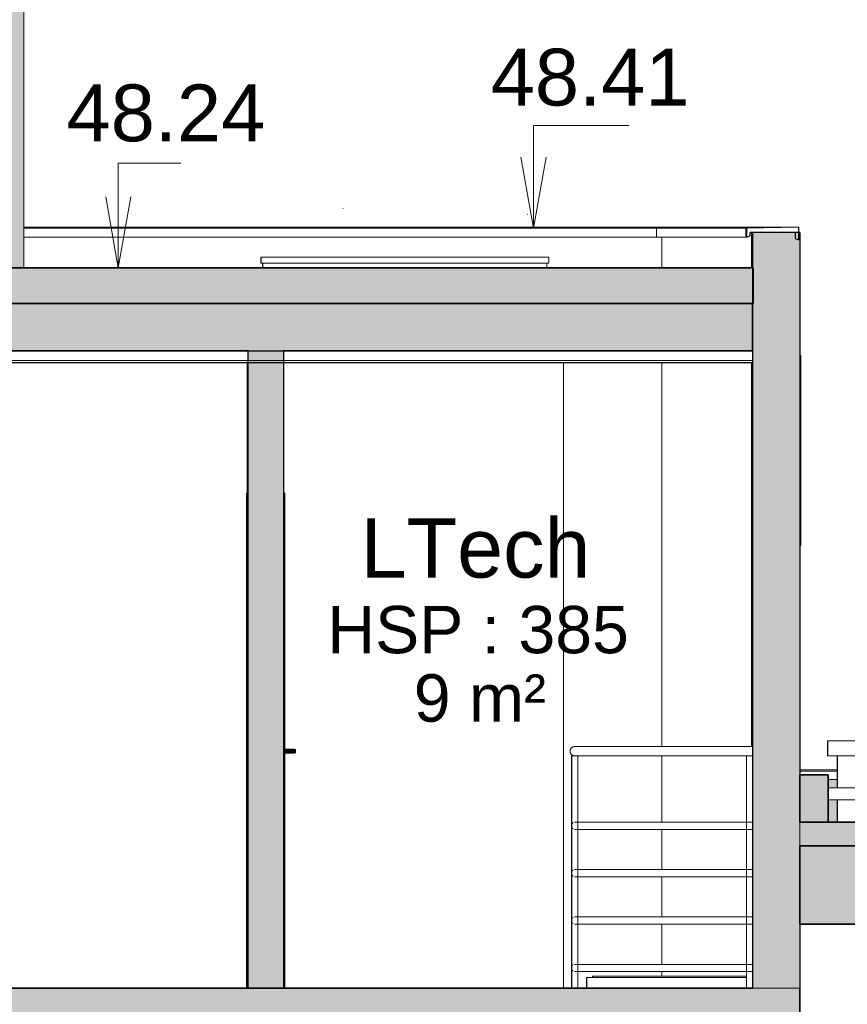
# Model space of a CAD drawing. Header units: millimetres. Extents: x -48837 to 98707, y -908 to 19261.
# Tile 116 of 143: x -12457 to -8962, y 10085 to 14242. Entities that reach past the tile are written whole.
import ezdxf

# ---------------------------------------------------------------- set-up
doc = ezdxf.new("R2010")
doc.units = ezdxf.units.MM
for name, color, linetype, lineweight in [('A-AREA-IDEN', 2, 'Continuous', 9), ('A-CLNG', 13, 'Continuous', 9), ('A-DOOR', 31, 'Continuous', 9), ('A-FLOR', 192, 'Continuous', 9), ('A-FLOR-HRAL', 11, 'Continuous', 9), ('A-FLOR-PATT', 8, 'Continuous', 35), ('A-GENM', 13, 'Continuous', 9), ('A-WALL', 113, 'Continuous', 9), ('A-WALL-PATT', 111, 'Continuous', 9), ('G-ANNO-DIMS', 111, 'Continuous', 9), ('I-WALL', 2, 'Continuous', 9), ('M-EQPM', 50, 'Continuous', 9)]:
    doc.layers.add(name, color=color, linetype=linetype, lineweight=lineweight)
doc.styles.add('Arial', font='arial.ttf', dxfattribs={"height": 240})
doc.styles.add('Arial_1', font='arial.ttf', dxfattribs={"height": 200})
doc.styles.add('Arial_B', font='txt', dxfattribs={"height": 250})

# ---------------------------------------------------------------- blocks, each defined once
blk = doc.blocks.new('accortère - accortère-980409-Coupe 1')
at = {"layer": 'A-GENM'}
for p, q in [((-12439.7, 13365), (-9755.6, 13365)), ((-12439.7, 13361.2), (-9766.9, 13361.2)), ((-9766.9, 13361.2), (-9390.5, 13361.2)), ((-9766.9, 13361.2), (-9766.9, 13323.3)), ((-9755.6, 13365), (-9170.5, 13365)), ((-9390.5, 13361.2), (-9386.7, 13361.2)), ((-9390.5, 13361.2), (-9390.5, 13323.3)), ((-9170.5, 13365), (-9166.7, 13365)), ((-12439.7, 13323.3), (-9766.9, 13323.3)), ((-9766.9, 13323.3), (-9390.5, 13323.3)), ((-9390.5, 13323.3), (-9386.7, 13323.3))]:
    blk.add_line(p, q, dxfattribs=at)
at = {"layer": 'A-GENM', "lineweight": 25}
for p, q in [((-9166.7, 13365), (-9386.7, 13361.2)), ((-9386.7, 13361.2), (-9386.7, 13323.3)), ((-9166.7, 13312.4), (-9166.7, 13365)), ((-9386.7, 13323.3), (-9371.7, 13328.8)), ((-9371.7, 13328.8), (-9371.7, 13343.2)), ((-9181.7, 13343.2), (-9371.7, 13343.2)), ((-9181.7, 13343.2), (-9181.7, 13317.9)), ((-9181.7, 13317.9), (-9166.7, 13312.4))]:
    blk.add_line(p, q, dxfattribs=at)
at = {"layer": 'A-GENM'}
blk.add_open_spline([(-9755.6, 13365), (-9756.7, 13364.6), (-9759.1, 13363.7), (-9762.8, 13362.5), (-9765.5, 13361.6), (-9766.9, 13361.2)], degree=3, dxfattribs=at)
blk = doc.blocks.new('Grille d_aération - Mur - Type A-1209663-Coupe 1')
at = {"layer": 'M-EQPM'}
for p, q in [((-9157.9, 12822.6), (-9161.7, 12826.4)), ((-9157.9, 12022), (-9157.9, 12822.6)), ((-9157.9, 12022), (-9161.8, 12018.2))]:
    blk.add_line(p, q, dxfattribs=at)
blk = doc.blocks.new('FP_14-Coupe 1')
at = {"layer": 'A-GENM'}
blk.add_line((-8605.9, 11297.7), (-8610.3, 11298.8), dxfattribs=at)
blk = doc.blocks.new('FP_15-Coupe 1')
at = {"layer": 'A-GENM'}
for p, q in [((-8909.6, 11757.3), (-8894.7, 11756.1)), ((-8894.7, 11756.1), (-8879.8, 11754.1)), ((-8879.8, 11754.1), (-8864.9, 11751.3)), ((-8864.9, 11751.3), (-8850, 11747.9)), ((-8850, 11747.9), (-8835.2, 11743.7)), ((-8835.2, 11743.7), (-8820.4, 11738.9)), ((-8820.4, 11738.9), (-8805.7, 11733.4)), ((-8805.7, 11733.4), (-8791.1, 11727.3)), ((-8791.1, 11727.3), (-8776.6, 11720.5)), ((-8341.1, 11741.2), (-8326.5, 11736.9)), ((-8326.5, 11736.9), (-8312.1, 11732)), ((-8312.1, 11732), (-8297.9, 11726.6)), ((-8297.9, 11726.6), (-8283.9, 11720.7)), ((-8776.6, 11720.5), (-8762.2, 11713.2)), ((-8762.2, 11713.2), (-8748, 11705.3)), ((-8748, 11705.3), (-8734, 11696.9)), ((-8734, 11696.9), (-8720.1, 11688)), ((-8720.1, 11688), (-8706.5, 11678.6)), ((-8283.9, 11720.7), (-8270.1, 11714.2)), ((-8270.1, 11714.2), (-8256.5, 11707.2)), ((-8256.5, 11707.2), (-8243.1, 11699.7)), ((-8243.1, 11699.7), (-8229.9, 11691.8)), ((-8229.9, 11691.8), (-8217, 11683.5)), ((-8217, 11683.5), (-8204.3, 11674.7)), ((-8706.5, 11678.6), (-8693, 11668.7)), ((-8693, 11668.7), (-8679.7, 11658.4)), ((-8679.7, 11658.4), (-8666.7, 11647.7)), ((-8666.7, 11647.7), (-8653.9, 11636.6)), ((-8204.3, 11674.7), (-8191.8, 11665.6)), ((-8191.8, 11665.6), (-8179.5, 11656.2)), ((-8179.5, 11656.2), (-8167.5, 11646.3)), ((-8167.5, 11646.3), (-8155.8, 11636.2)), ((-8653.9, 11636.6), (-8641.3, 11625.1)), ((-8641.3, 11625.1), (-8628.9, 11613.3)), ((-8628.9, 11613.3), (-8616.9, 11601.3)), ((-8616.9, 11601.3), (-8605, 11588.9)), ((-8155.8, 11636.2), (-8144.2, 11625.8)), ((-8144.2, 11625.8), (-8132.9, 11615.2)), ((-8132.9, 11615.2), (-8121.8, 11604.3)), ((-8121.8, 11604.3), (-8111, 11593.1)), ((-8605, 11588.9), (-8593.4, 11576.3)), ((-8593.4, 11576.3), (-8582.1, 11563.5)), ((-8582.1, 11563.5), (-8571.1, 11550.5)), ((-8111, 11593.1), (-8100.4, 11581.8)), ((-8100.4, 11581.8), (-8090, 11570.3)), ((-8090, 11570.3), (-8079.8, 11558.7)), ((-8079.8, 11558.7), (-8069.8, 11546.9)), ((-8571.1, 11550.5), (-8560.3, 11537.3)), ((-8560.3, 11537.3), (-8549.7, 11524)), ((-8549.7, 11524), (-8539.4, 11510.5)), ((-8069.8, 11546.9), (-8060, 11535)), ((-8060, 11535), (-8050.4, 11523)), ((-8050.4, 11523), (-8041, 11510.9)), ((-8539.4, 11510.5), (-8529.4, 11497)), ((-8529.4, 11497), (-8519.6, 11483.4)), ((-8519.6, 11483.4), (-8510.1, 11469.7)), ((-8041, 11510.9), (-8031.7, 11498.8)), ((-8031.7, 11498.8), (-8022.7, 11486.6)), ((-8022.7, 11486.6), (-8013.8, 11474.4)), ((-8013.8, 11474.4), (-8005, 11462.2)), ((-8510.1, 11469.7), (-8500.9, 11456)), ((-8500.9, 11456), (-8491.8, 11442.3)), ((-8491.8, 11442.3), (-8483.1, 11428.6)), ((-8005, 11462.2), (-7996.4, 11450)), ((-7996.4, 11450), (-7987.9, 11437.8)), ((-7987.9, 11437.8), (-7979.5, 11425.6)), ((-7771.6, 11464.5), (-7759.8, 11454.7)), ((-7759.8, 11454.7), (-7748.2, 11444.7)), ((-7748.2, 11444.7), (-7736.9, 11434.4)), ((-7736.9, 11434.4), (-7725.9, 11423.9)), ((-8483.1, 11428.6), (-8474.5, 11414.9)), ((-8474.5, 11414.9), (-8466.2, 11401.3)), ((-8466.2, 11401.3), (-8458.1, 11387.8)), ((-7979.5, 11425.6), (-7971.3, 11413.4)), ((-7971.3, 11413.4), (-7963.2, 11401.3)), ((-7963.2, 11401.3), (-7955.1, 11389.3)), ((-7725.9, 11423.9), (-7715, 11413.1)), ((-7715, 11413.1), (-7704.3, 11402.1)), ((-7704.3, 11402.1), (-7693.9, 11391)), ((-7693.9, 11391), (-7683.7, 11379.6)), ((-8458.1, 11387.8), (-8450.2, 11374.4)), ((-8450.2, 11374.4), (-8442.5, 11361)), ((-8442.5, 11361), (-8435, 11347.8)), ((-7955.1, 11389.3), (-7947.1, 11377.3)), ((-7947.1, 11377.3), (-7939.2, 11365.5)), ((-7939.2, 11365.5), (-7931.4, 11353.6)), ((-7931.4, 11353.6), (-7923.6, 11341.9)), ((-7683.7, 11379.6), (-7673.6, 11368.1)), ((-7673.6, 11368.1), (-7663.7, 11356.5)), ((-7663.7, 11356.5), (-7654, 11344.7)), ((-7923.6, 11341.9), (-7915.9, 11330.3)), ((-7915.9, 11330.3), (-7908.2, 11318.8)), ((-7908.2, 11318.8), (-7900.5, 11307.3)), ((-7900.5, 11307.3), (-7892.9, 11296)), ((-7654, 11344.7), (-7644.5, 11332.8)), ((-7644.5, 11332.8), (-7635.1, 11320.9)), ((-7635.1, 11320.9), (-7625.8, 11308.8)), ((-7625.8, 11308.8), (-7616.7, 11296.7)), ((-7616.7, 11296.7), (-7607.6, 11284.5)), ((-7607.6, 11284.5), (-7598.7, 11272.2))]:
    blk.add_line(p, q, dxfattribs=at)
at = {"layer": 'A-GENM', "flags": 128}
blk.add_lwpolyline([(-8909.5, 11757.3), (-8814.1, 11769), (-8718, 11774.4), (-8621.6, 11773.4), (-8525.5, 11766), (-8429.9, 11752.2), (-8335.3, 11732.2), (-8242.2, 11705.9), (-8150.9, 11673.6), (-8061.9, 11635.2), (-7975.4, 11591), (-7892, 11541.2), (-7812, 11486), (-7735.6, 11425.6), (-7663.3, 11360.2), (-7595.4, 11290.2), (-7587.3, 11281.3)], dxfattribs=at)
blk = doc.blocks.new('Skydome 4 - Skydome 110x120-1197151-Coupe 1')
at = {"layer": 'A-GENM'}
for p, q in [((-8907.9, 11743.5), (-8907.5, 11739.7)), ((-9045, 11133.3), (-9045, 11196.8)), ((-9045, 11196.8), (-9043.6, 11196.8)), ((-7568.2, 11196.8), (-9043.6, 11196.8)), ((-9043.6, 11196.8), (-9043.6, 11133.3)), ((-7568.2, 11196.8), (-7568.2, 11133.3)), ((-8836.7, 11177.2), (-8837.2, 11181.2)), ((-9045, 11133.3), (-9043.6, 11133.3)), ((-9043.6, 11133.3), (-7568.2, 11133.3)), ((-9005, 10998.5), (-9005, 11133.3)), ((-9003.6, 11133.3), (-9003.6, 10998.5)), ((-7608.2, 11133.3), (-7608.2, 10998.5)), ((-9041.8, 10998.5), (-7568.2, 10998.5)), ((-7568.2, 10998.5), (-7568.2, 10948.5)), ((-7568.2, 10948.5), (-9041.8, 10948.5)), ((-9005, 10853.3), (-9005, 10948.5)), ((-9003.6, 10948.5), (-9003.6, 10853.3)), ((-7608.2, 10948.5), (-7608.2, 10853.3))]:
    blk.add_line(p, q, dxfattribs=at)
at = {"layer": 'A-GENM', "flags": 128}
for points in [[(-8839.2, 11197.1), (-8848.1, 11269.1), (-8859, 11356.6), (-8869.3, 11438.3), (-8878.6, 11513.1), (-8886.9, 11579.6), (-8894.1, 11636.7), (-8900, 11683.5), (-8904.6, 11719.4), (-8907.7, 11743.6), (-8909.3, 11755.8), (-8909.4, 11755.8), (-8909, 11752.3)], [(-8840.6, 11197.1), (-8849.4, 11268.1), (-8860.1, 11354.9), (-8870.2, 11436), (-8879.3, 11510.1), (-8887.4, 11576.1), (-8894.4, 11632.7), (-8900.1, 11679.2), (-8904.4, 11714.7), (-8907.3, 11738.7), (-8908.7, 11750.8), (-8908.7, 11750.8)], [(-7587.3, 11281.3), (-7591.3, 11277.8), (-7603.6, 11267.4), (-7624.1, 11250.1), (-7652.6, 11226), (-7687, 11197)]]:
    blk.add_lwpolyline(points, dxfattribs=at)
at = {"layer": 'A-GENM'}
for points, knots in [([(-8221.3, 11355.1), (-8256, 11356.8), (-8324.5, 11356.8), (-8390.6, 11350.4), (-8422.9, 11345.7)], [0.4166667, 0.4166667, 0.4166667, 0.4166667, 0.5, 0.583333, 0.583333, 0.583333, 0.583333]), ([(-8222.6, 11355), (-8187.9, 11353.3), (-8082.5, 11343.2), (-7903.6, 11300), (-7761.9, 11236), (-7693.3, 11197)], [0.5833333, 0.5833333, 0.5833333, 0.5833333, 0.6666667, 0.8333333, 0.997632, 0.997632, 0.997632, 0.997632])]:
    blk.add_open_spline(points, degree=3, knots=knots, dxfattribs=at)
for points in [[(-8116, 11344.8), (-8151.4, 11350), (-8186.5, 11353.4), (-8221.3, 11355.1)], [(-8517.5, 11327.1), (-8578.9, 11311.9), (-8636.7, 11291.1), (-8690.2, 11265.7)], [(-8422.9, 11345.7), (-8455.2, 11341), (-8486.8, 11334.7), (-8517.5, 11327.1)], [(-7901.5, 11292.3), (-7973.2, 11317.1), (-8045.1, 11334.5), (-8116, 11344.8)], [(-8690.2, 11265.7), (-8716.9, 11253.1), (-8742.5, 11239.3), (-8767, 11224.5)], [(-7794.5, 11249.4), (-7829.9, 11265.6), (-7865.7, 11279.8), (-7901.5, 11292.3)], [(-8767, 11224.5), (-8781.3, 11215.8), (-8795.2, 11206.8), (-8808.7, 11197.5)], [(-7692, 11197), (-7725.8, 11216.2), (-7760, 11233.7), (-7794.5, 11249.4)], [(-8819.5, 11189.9), (-8825.3, 11185.7), (-8831, 11181.5), (-8836.7, 11177.2)]]:
    blk.add_open_spline(points, degree=3, dxfattribs=at)
for name in ['FP_15-Coupe 1', 'FP_14-Coupe 1']:
    blk.add_blockref(name, (0, 0), dxfattribs=at)
blk = doc.blocks.new('Tube de toiture2 - Tube de toiture-1191320-Coupe 1')
at = {"layer": 'A-GENM'}
blk.add_hatch(color=256, dxfattribs=at).paths.add_polyline_path([(-12475.2, 13193.3), (-12439.7, 13193.3), (-12439.7, 16654.6), (-12527.7, 16654.6), (-12527.7, 13193.3), (-12476.3, 13193.3)])
blk.add_line((-12439.7, 13193.3), (-12439.7, 16654.6), dxfattribs=at)
blk = doc.blocks.new('Famille 0 - Famille 110x110 TYPE 2-1201094-Coupe 1')
at = {"layer": 'A-GENM'}
for p, q in [((-11090.4, 13442.8), (-11090.4, 13444.8)), ((-11090.4, 13442.8), (-11090.4, 13444.8)), ((-10313.6, 13419), (-10312.7, 13420.5)), ((-11438.6, 13238.5), (-11437.4, 13238.5)), ((-11438.6, 13213.3), (-11438.6, 13238.5)), ((-11437.4, 13238.5), (-10222.4, 13238.5)), ((-11437.4, 13213.3), (-11437.4, 13238.5)), ((-10222.4, 13238.5), (-10222.4, 13213.3)), ((-11437.4, 13213.3), (-11438.6, 13213.3)), ((-10222.4, 13213.3), (-11437.4, 13213.3)), ((-11431.1, 13193.3), (-11431.1, 13213.3)), ((-11429.9, 13193.3), (-11429.9, 13213.3)), ((-10229.9, 13213.3), (-10229.9, 13193.3))]:
    blk.add_line(p, q, dxfattribs=at)
blk = doc.blocks.new('Garde-corps - 25mm-1210932-Coupe 1')
at = {"layer": 'A-FLOR-HRAL'}
for p, q in [((-10125.5, 11133.3), (-10125.5, 10844.6)), ((-10125.5, 10832), (-10125.5, 10644.6)), ((-10125.5, 10632), (-10125.5, 10444.6)), ((-10125.5, 10432), (-10125.5, 10244.6)), ((-10125.5, 10232), (-10125.5, 10153.3))]:
    blk.add_line(p, q, dxfattribs=at)
blk = doc.blocks.new('Garde-corps - 25mm-V16-Coupe 1')
at = {"layer": 'A-FLOR-HRAL'}
for p, q in [((-10124.5, 11133.3), (-10124.5, 10153.3)), ((-10112, 11133.3), (-10124.5, 11133.3)), ((-10099.5, 11133.3), (-10112, 11133.3)), ((-10099.5, 10153.3), (-10099.5, 11133.3))]:
    blk.add_line(p, q, dxfattribs=at)
blk = doc.blocks.new('Garde-corps - 25mm-V17-Coupe 1')
at = {"layer": 'A-FLOR-HRAL'}
for p, q in [((-10125.8, 11133.3), (-10125.8, 10843.8)), ((-10125.8, 10832.8), (-10125.8, 10643.8)), ((-10125.8, 10632.8), (-10125.8, 10443.8)), ((-10125.8, 10432.8), (-10125.8, 10243.8)), ((-10125.8, 10232.8), (-10125.8, 10153.3))]:
    blk.add_line(p, q, dxfattribs=at)
blk = doc.blocks.new('Garde-corps - Garde-corps-1210840-Coupe 1')
at = {"layer": 'A-FLOR-HRAL'}
for p, q in [((-10112, 10853.3), (-10113.3, 10853.3)), ((-9362, 10853.3), (-10112, 10853.3)), ((-10113.3, 10823.3), (-10112, 10823.3)), ((-10112, 10823.3), (-9362, 10823.3)), ((-10112, 10653.3), (-10113.3, 10653.3)), ((-9362, 10653.3), (-10112, 10653.3)), ((-10113.3, 10623.3), (-10112, 10623.3)), ((-10112, 10623.3), (-9362, 10623.3)), ((-10112, 10453.3), (-10113.3, 10453.3)), ((-9362, 10453.3), (-10112, 10453.3)), ((-10113.3, 10423.3), (-10112, 10423.3)), ((-10112, 10423.3), (-9362, 10423.3)), ((-10112, 10253.3), (-10113.3, 10253.3)), ((-9362, 10253.3), (-10112, 10253.3)), ((-10113.3, 10223.3), (-10112, 10223.3)), ((-10112, 10223.3), (-9362, 10223.3))]:
    blk.add_line(p, q, dxfattribs=at)
for centre, start_param, end_param in [((-9362, 10838.3), 4.712389, 6.283185), ((-9362, 10838.3), 3.141593, 4.712389), ((-9362, 10638.3), 4.712389, 6.283185), ((-9362, 10638.3), 3.141593, 4.712389), ((-9362, 10438.3), 4.712389, 6.283185), ((-9362, 10438.3), 3.141593, 4.712389), ((-9362, 10238.3), 4.712389, 6.283185), ((-9362, 10238.3), 3.141593, 4.712389)]:
    blk.add_ellipse(centre, major_axis=(0, 15), ratio=0.000958, start_param=start_param, end_param=end_param, dxfattribs=at)
for points, knots in [([(-10119.5, 10851.3), (-10119.8, 10851.1), (-10120.3, 10850.8), (-10121.4, 10850), (-10122.4, 10849.2), (-10123.3, 10848.2), (-10124.1, 10847.2), (-10125, 10845.8), (-10125.9, 10844.1), (-10126.7, 10841.6), (-10127, 10839.6), (-10127, 10838.3)], [0.6666667, 0.6666667, 0.6666667, 0.6666667, 0.6875, 0.7083333, 0.75, 0.7708333, 0.7916667, 0.8333333, 0.875, 0.9166667, 1, 1, 1, 1]), ([(-10127, 10838.3), (-10127, 10837), (-10126.7, 10835), (-10125.9, 10832.6), (-10125, 10830.8), (-10124.1, 10829.4), (-10123.3, 10828.4), (-10122.4, 10827.5), (-10121.2, 10826.4), (-10120.1, 10825.6), (-10119.5, 10825.3)], [0, 0, 0, 0, 0.0833333, 0.125, 0.1666667, 0.2083333, 0.2291667, 0.25, 0.2916667, 0.3333333, 0.3333333, 0.3333333, 0.3333333]), ([(-10119.5, 10651.3), (-10119.8, 10651.1), (-10120.3, 10650.8), (-10121.4, 10650), (-10122.4, 10649.2), (-10123.3, 10648.2), (-10124.1, 10647.2), (-10125, 10645.8), (-10125.9, 10644.1), (-10126.7, 10641.6), (-10127, 10639.6), (-10127, 10638.3)], [0.6666667, 0.6666667, 0.6666667, 0.6666667, 0.6875, 0.7083333, 0.75, 0.7708333, 0.7916667, 0.8333333, 0.875, 0.9166667, 1, 1, 1, 1]), ([(-10127, 10638.3), (-10127, 10637), (-10126.7, 10635), (-10125.9, 10632.6), (-10125, 10630.8), (-10124.1, 10629.4), (-10123.3, 10628.4), (-10122.4, 10627.5), (-10121.2, 10626.4), (-10120.1, 10625.6), (-10119.5, 10625.3)], [0, 0, 0, 0, 0.0833333, 0.125, 0.1666667, 0.2083333, 0.2291667, 0.25, 0.2916667, 0.3333333, 0.3333333, 0.3333333, 0.3333333]), ([(-10119.5, 10451.3), (-10119.8, 10451.1), (-10120.3, 10450.8), (-10121.4, 10450), (-10122.4, 10449.2), (-10123.3, 10448.2), (-10124.1, 10447.2), (-10125, 10445.8), (-10125.9, 10444.1), (-10126.7, 10441.6), (-10127, 10439.6), (-10127, 10438.3)], [0.6666667, 0.6666667, 0.6666667, 0.6666667, 0.6875, 0.7083333, 0.75, 0.7708333, 0.7916667, 0.8333333, 0.875, 0.9166667, 1, 1, 1, 1]), ([(-10127, 10438.3), (-10127, 10437), (-10126.7, 10435), (-10125.9, 10432.6), (-10125, 10430.8), (-10124.1, 10429.4), (-10123.3, 10428.4), (-10122.4, 10427.5), (-10121.5, 10426.7), (-10120.8, 10426.2), (-10120.6, 10426)], [0, 0, 0, 0, 0.0833333, 0.125, 0.1666667, 0.2083333, 0.2291667, 0.25, 0.2916667, 0.3052377, 0.3052377, 0.3052377, 0.3052377]), ([(-10119.5, 10251.3), (-10119.8, 10251.1), (-10120.3, 10250.8), (-10121.4, 10250), (-10122.4, 10249.2), (-10123.3, 10248.2), (-10124.1, 10247.2), (-10125, 10245.8), (-10125.9, 10244.1), (-10126.7, 10241.6), (-10127, 10239.6), (-10127, 10238.3)], [0.6666667, 0.6666667, 0.6666667, 0.6666667, 0.6875, 0.7083333, 0.75, 0.7708333, 0.7916667, 0.8333333, 0.875, 0.9166667, 1, 1, 1, 1]), ([(-10127, 10238.3), (-10127, 10237), (-10126.7, 10235), (-10125.9, 10232.6), (-10125, 10230.8), (-10124.1, 10229.4), (-10123.3, 10228.4), (-10122.4, 10227.5), (-10121.2, 10226.4), (-10120.1, 10225.6), (-10119.5, 10225.3)], [0, 0, 0, 0, 0.0833333, 0.125, 0.1666667, 0.2083333, 0.2291667, 0.25, 0.2916667, 0.3333333, 0.3333333, 0.3333333, 0.3333333])]:
    blk.add_open_spline(points, degree=3, knots=knots, dxfattribs=at)
for name, p in [('Garde-corps - 25mm-V17-Coupe 1', (0, 0)), ('Garde-corps - 25mm-1210932-Coupe 1', (0, 0)), ('Garde-corps - 25mm-V16-Coupe 1', (0, 0)), ('Garde-corps - 25mm-V16-Coupe 1', (737.5, 0))]:
    blk.add_blockref(name, p)
blk = doc.blocks.new('Type de traverse haute - Traverse haute_Interne_-1210915-Coupe 1')
at = {"layer": 'A-FLOR-HRAL'}
for p, q in [((-10112, 11173.3), (-10113.3, 11173.3)), ((-9362, 11173.3), (-10112, 11173.3)), ((-10113.3, 11133.3), (-10112, 11133.3)), ((-10112, 11133.3), (-9362, 11133.3))]:
    blk.add_line(p, q, dxfattribs=at)
for start_param, end_param in [(4.712389, 6.283185), (3.141593, 4.712389)]:
    blk.add_ellipse((-9362, 11153.3), major_axis=(0, 20), ratio=0.000958, start_param=start_param, end_param=end_param, dxfattribs=at)
for points, knots in [([(-10112, 11173.3), (-10112.4, 11173.3), (-10113.3, 11173.3), (-10114.6, 11173.2), (-10115.9, 11172.9), (-10117.2, 11172.6), (-10118.4, 11172.3), (-10119.7, 11171.8), (-10120.9, 11171.3), (-10122, 11170.6), (-10123.1, 11169.9), (-10124.5, 11168.9), (-10125.9, 11167.8), (-10127, 11166.5), (-10128.2, 11165.2), (-10129.4, 11163.3), (-10130.5, 11161), (-10131.7, 11157.7), (-10132, 11155.1), (-10132, 11153.3)], [0.5, 0.5, 0.5, 0.5, 0.5208333, 0.5416667, 0.5625, 0.5833333, 0.6041667, 0.625, 0.6458333, 0.6666667, 0.6875, 0.7083333, 0.75, 0.7708333, 0.7916667, 0.8333333, 0.875, 0.9166667, 1, 1, 1, 1]), ([(-10132, 11153.3), (-10132, 11151.6), (-10131.7, 11148.9), (-10130.5, 11145.6), (-10129.4, 11143.3), (-10128.2, 11141.5), (-10127, 11140.1), (-10125.9, 11138.8), (-10124.2, 11137.4), (-10122.4, 11136.2), (-10120.9, 11135.4), (-10119.7, 11134.8), (-10118.4, 11134.4), (-10117.2, 11134), (-10115.9, 11133.7), (-10114.6, 11133.5), (-10113.3, 11133.3), (-10112.4, 11133.3), (-10112, 11133.3)], [0, 0, 0, 0, 0.0833333, 0.125, 0.1666667, 0.2083333, 0.2291667, 0.25, 0.2916667, 0.3333333, 0.3541667, 0.375, 0.3958333, 0.4166667, 0.4375, 0.4583333, 0.4791667, 0.5, 0.5, 0.5, 0.5])]:
    blk.add_open_spline(points, degree=3, knots=knots, dxfattribs=at)
blk = doc.blocks.new('Modèles génériques 1 - Modèles génériques 1-1211552-Coupe 1')
at = {"layer": 'A-GENM'}
for p, q in [((-10062.8, 10198.3), (-10061.6, 10198.3)), ((-10062.8, 10153.3), (-10062.8, 10198.3)), ((-10061.6, 10198.3), (-9387, 10198.3)), ((-10061.6, 10153.3), (-10061.6, 10198.3)), ((-10037.8, 10203.3), (-10036.6, 10203.3)), ((-10037.8, 10198.3), (-10037.8, 10203.3)), ((-10036.6, 10203.3), (-9387.2, 10203.3)), ((-10036.6, 10198.3), (-10036.6, 10203.3)), ((-9387.2, 10203.3), (-9387.2, 10198.3))]:
    blk.add_line(p, q, dxfattribs=at)
blk = doc.blocks.new('__Int_ Simple - __PP _0_93m x 2_04m_-1211882-Coupe 1')
at = {"layer": 'A-DOOR'}
for points in [[(-11492.6, 10153.3), (-11492.6, 12243.3), (-11497.6, 12243.3), (-11497.6, 10153.3)], [(-11337.6, 10153.3), (-11337.6, 12243.3), (-11342.3, 12243.3), (-11342.3, 10153.3)], [(-11337.6, 11146.3), (-11315.8, 11146.3), (-11315.8, 11160.3), (-11337.6, 11160.3)], [(-11314.2, 11146.3), (-11304.4, 11146.3), (-11304.4, 11160.3), (-11315.8, 11160.3), (-11315.8, 11146.3)], [(-11296.3, 11145.5), (-11292.4, 11146.3), (-11292.4, 11160.3), (-11300.4, 11161.1), (-11304.4, 11160.3), (-11304.4, 11146.3), (-11300.4, 11145.5)], [(-11300.5, 11145.5), (-11304.4, 11146.3), (-11304.4, 11145.5)]]:
    blk.add_hatch(color=254, dxfattribs=at).paths.add_polyline_path(points)
at = {"layer": 'A-DOOR', "lineweight": 18}
for p, q in [((-11497.6, 12243.3), (-11498.6, 12243.3)), ((-11498.6, 12213.3), (-11498.6, 12243.3)), ((-11497.6, 10153.3), (-11497.6, 12243.3)), ((-11492.6, 12243.3), (-11497.6, 12243.3)), ((-11492.6, 12243.3), (-11492.6, 10153.3)), ((-11337.6, 12243.3), (-11342.3, 12243.3)), ((-11337.6, 12243.3), (-11337.6, 10153.3)), ((-11498.6, 10153.3), (-11498.6, 12213.3)), ((-11498.6, 12213.3), (-11497.6, 12213.3))]:
    blk.add_line(p, q, dxfattribs=at)
at = {"layer": 'A-DOOR'}
for p, q in [((-11313.3, 11161.2), (-11337.6, 11161.2)), ((-11337.6, 11160.3), (-11315.8, 11160.3)), ((-11337.6, 11146.3), (-11315.8, 11146.3)), ((-11337.6, 11145.4), (-11313.3, 11145.4)), ((-11315.8, 11146.3), (-11315.8, 11160.3)), ((-11315.8, 11160.3), (-11304.4, 11160.3)), ((-11315.8, 11146.3), (-11304.4, 11146.3)), ((-11298.4, 11161.2), (-11313.3, 11161.2)), ((-11313.3, 11145.4), (-11298.4, 11145.4)), ((-11304.4, 11146.3), (-11304.4, 11160.3)), ((-11304.4, 11160.3), (-11304.4, 11146.3)), ((-11298.4, 11161.2), (-11298.4, 11161.2)), ((-11298.4, 11145.4), (-11298.4, 11145.4)), ((-11292.4, 11146.3), (-11292.4, 11160.3))]:
    blk.add_line(p, q, dxfattribs=at)
for centre, start_param, end_param in [((-11298.4, 11140.3), 5.992357, 6.574014), ((-11298.4, 11166.4), 2.850764, 3.432421)]:
    blk.add_ellipse(centre, major_axis=(0, 20.9), ratio=1, start_param=start_param, end_param=end_param, dxfattribs=at)
for points in [[(-11315.8, 11160.3), (-11315.3, 11160.7), (-11314.7, 11161), (-11314.2, 11161.1)], [(-11314.2, 11145.5), (-11314.7, 11145.7), (-11315.3, 11145.9), (-11315.8, 11146.3)], [(-11300.5, 11161.1), (-11299.1, 11161.2), (-11297.8, 11161.2), (-11296.4, 11161.1)], [(-11296.4, 11145.5), (-11297.8, 11145.4), (-11299.1, 11145.4), (-11300.5, 11145.5)]]:
    blk.add_open_spline(points, degree=3, dxfattribs=at)
blk = doc.blocks.new('accortère2 - accortère-1436305-Coupe 1')
at = {"layer": 'A-GENM'}
for p, q in [((-9161.8, 11075), (-9005, 11075)), ((-9161.8, 11068.4), (-9005, 11068.4)), ((-9041.8, 11033.3), (-9005, 11033.3))]:
    blk.add_line(p, q, dxfattribs=at)

msp = doc.modelspace()

# ---------------------------------------------------------------- hatches: boundary and pattern name
at = {"layer": 'A-FLOR'}
msp.add_hatch(color=7, dxfattribs=at).paths.add_polyline_path([(-12765.365, 13043.308), (-9359.546, 13043.308), (-9359.546, 13193.308), (-15799.588, 13193.308), (-15799.588, 13043.308), (-13210.697, 13043.308)])
h = msp.add_hatch(color=7, dxfattribs=at)
h.paths.add_polyline_path([(-16105.356, 10853.308), (-15998.531, 10853.308), (-15998.531, 11053.308), (-16118.531, 11053.308), (-16118.531, 10853.308)])
h.paths.add_polyline_path([(-9041.76, 10853.308), (-9041.76, 11053.308), (-9161.76, 11053.308), (-9161.76, 10853.308)])
h = msp.add_hatch(color=7, dxfattribs=at)
h.paths.add_polyline_path([(-16328.022, 10753.308), (-15998.531, 10753.308), (-15998.531, 10853.308), (-25611.588, 10853.308), (-25611.588, 10753.308), (-16773.354, 10753.308)])
h.paths.add_polyline_path([(-4976.821, 10753.308), (-4976.821, 10853.308), (-9161.76, 10853.308), (-9161.76, 10753.308), (-5194.719, 10753.308)])
at = {"layer": 'A-FLOR-PATT'}
for points in [[(-12765.365, 12843.308), (-9361.76, 12843.308), (-9361.76, 13043.308), (-15798.53, 13043.308), (-15798.53, 12843.308), (-13210.697, 12843.308)], [(-9161.76, 9903.308), (-9161.76, 10153.308), (-15998.531, 10153.308), (-15998.531, 9903.308), (-9202.708, 9903.308)]]:
    msp.add_hatch(color=7, dxfattribs=at).paths.add_polyline_path(points)
h = msp.add_hatch(color=7, dxfattribs=at)
h.paths.add_polyline_path([(-16773.354, 10423.308), (-15998.531, 10423.308), (-15998.531, 10753.308), (-25596.588, 10753.308), (-25596.588, 10423.308), (-18554.683, 10423.308)])
h.paths.add_polyline_path([(-4976.821, 10423.308), (-4976.821, 10753.308), (-9161.76, 10753.308), (-9161.76, 10423.308), (-5194.719, 10423.308)])
at = {"layer": 'A-WALL'}
msp.add_hatch(color=7, dxfattribs=at).paths.add_polyline_path([(-9314.041, 10153.308), (-9161.76, 10153.308), (-9161.76, 13343.308), (-9361.76, 13343.308), (-9361.76, 10153.308)])
at = {"layer": 'A-WALL-PATT'}
h = msp.add_hatch(color=256, dxfattribs=at)
h.paths.add_polyline_path([(-23898.668, 7367.308), (-20109.647, 7367.308), (-20109.647, 10123.308), (-25356.482, 10123.308), (-25356.482, 7367.308)])
h.paths.add_polyline_path([(-18727.258, 7367.308), (-17204.104, 7367.308), (-17204.104, 9665.382), (-18736.661, 9665.382), (-18736.661, 9417.308), (-18727.258, 9417.308), (-18727.258, 7385.733)])
h.paths.add_polyline_path([(-21999.206, 8367.308), (-23159.192, 8368.311), (-23159.191, 8372.308), (-23149.206, 8372.308), (-23149.206, 9917.308), (-21999.206, 9917.308), (-21999.206, 8372.308), (-21989.192, 8371.305), (-21989.193, 8367.308)])
h.paths.add_polyline_path([(-21659.193, 8367.308), (-21659.192, 8372.308), (-21649.206, 8372.308), (-21649.206, 9917.308), (-20499.207, 9917.308), (-20499.207, 8372.308), (-20489.193, 8371.305), (-20489.193, 8367.308), (-21649.206, 8367.308)])
h.paths.add_polyline_path([(2736.552, 10853.308), (2837.345, 10853.308), (2837.345, 11053.243), (2751.552, 11053.243), (2751.552, 11038.768), (2736.552, 11033.308), (-4316.085, 11033.308), (-4316.085, 10998.543), (-4276.085, 10998.543), (-4276.085, 10948.543), (-4316.085, 10948.543), (-4316.085, 10853.308), (2722.455, 10853.308)])
h.paths.add_polyline_path([(-20448.291, 10853.308), (-20448.291, 11033.308), (-21193.223, 11033.308), (-21193.223, 10937.532), (-21524.854, 10937.532), (-21524.854, 11033.308), (-21584.143, 11033.308), (-21584.143, 10937.198), (-21058.877, 10937.198), (-21058.877, 10853.308)])
h.paths.add_polyline_path([(-19445.347, 10853.308), (-19091.831, 10853.308), (-19091.831, 11033.308), (-20151.772, 11033.308), (-20151.772, 10853.308), (-19993.839, 10853.308)])
h.paths.add_polyline_path([(-23898.668, 10853.308), (-23303.016, 10853.308), (-23303.016, 11033.308), (-25178.353, 11033.308), (-25178.353, 10853.308), (-24789.332, 10853.308)])
h.paths.add_polyline_path([(-25338.592, 10853.308), (-25338.592, 11033.308), (-25488.99, 11033.308), (-25504.004, 11038.768), (-25504.004, 11053.243), (-25586.588, 11053.124), (-25586.588, 10853.308)])
h.paths.add_polyline_path([(-23006.497, 10853.308), (-21880.662, 10853.308), (-21880.662, 11033.308), (-23006.497, 11033.308), (-23006.497, 10906.183)])
h.paths.add_polyline_path([(-6511.97, 10853.308), (-6511.97, 11023.308), (-6519.477, 11023.308), (-6519.477, 11033.308), (-7608.237, 11033.308), (-7608.237, 10998.543), (-7568.199, 10998.543), (-7568.199, 10948.543), (-7608.237, 10948.543), (-7608.237, 10853.308), (-6636.47, 10853.308)])
h.paths.add_polyline_path([(-5361.712, 10853.308), (-5361.712, 10948.543), (-5401.75, 10948.543), (-5400.673, 10998.543), (-5361.712, 10998.543), (-5361.712, 11033.308), (-5853.553, 11033.308), (-5853.553, 11023.308), (-5861.06, 11023.308), (-5861.06, 10853.308), (-5640.051, 10853.308)])
h.paths.add_polyline_path([(-18554.683, 10853.308), (-17969.744, 10853.308), (-17969.744, 11023.308), (-17977.251, 11023.308), (-17977.251, 11033.308), (-18795.312, 11033.308), (-18795.312, 10853.308)])
h.paths.add_polyline_path([(-16768.595, 10853.308), (-16636.893, 10853.308), (-16636.893, 11033.308), (-16761.088, 11033.308), (-16761.088, 11023.308), (-16768.595, 11023.308), (-16768.595, 10906.183)])
h.paths.add_polyline_path([(-9041.76, 10853.308), (-9004.973, 10853.308), (-9004.973, 10948.543), (-9041.76, 10948.543), (-9041.76, 10878.67)])
h.paths.add_polyline_path([(-9004.973, 10998.543), (-9004.973, 11033.308), (-9041.76, 11033.308), (-9041.76, 10998.543)])
at = {"layer": 'I-WALL'}
msp.add_hatch(color=7, dxfattribs=at).paths.add_polyline_path([(-11342.287, 10153.308), (-11342.287, 12843.308), (-11492.287, 12843.308), (-11492.287, 10153.308), (-11429.369, 10153.308)])

# ---------------------------------------------------------------- linework, layer by layer
at = {"layer": 'A-CLNG', "lineweight": 25}
for p, q in [((-11492.287, 12843.308), (-11342.287, 12843.308)), ((-9361.76, 12793.308), (-15798.53, 12793.308))]:
    msp.add_line(p, q, dxfattribs=at)
at = {"layer": 'A-CLNG'}
msp.add_line((-9361.76, 12803.308), (-15798.53, 12803.308), dxfattribs=at)
at = {"layer": 'A-FLOR', "lineweight": 35}
for p, q in [((-9359.546, 13193.308), (-15799.588, 13193.308)), ((-9359.546, 13043.308), (-9359.546, 13193.308)), ((-15799.588, 13043.308), (-9359.546, 13043.308)), ((-9361.76, 12843.308), (-9361.76, 13043.308)), ((-15798.53, 12843.308), (-11492.287, 12843.308)), ((-11342.287, 12843.308), (-9361.76, 12843.308)), ((-9161.76, 11053.308), (-9041.76, 11053.308)), ((-9161.76, 10853.308), (-9161.76, 11053.308)), ((-9041.76, 10853.308), (-9041.76, 11053.308)), ((-9161.76, 10853.308), (-4976.821, 10853.308)), ((-9161.76, 10753.308), (-4976.821, 10753.308)), ((-9161.76, 10423.308), (-9161.76, 10753.308)), ((-9161.76, 10423.308), (-7776.579, 10423.308)), ((-9361.76, 10153.308), (-15798.53, 10153.308)), ((-9161.76, 9903.308), (-9161.76, 10153.308))]:
    msp.add_line(p, q, dxfattribs=at)
at = {"layer": 'A-WALL'}
for p, q in [((-9745.526, 13193.308), (-9745.526, 13323.308)), ((-9365.562, 13343.243), (-9365.562, 13193.308)), ((-9745.526, 11173.308), (-9745.526, 12793.308)), ((-9365.562, 12793.308), (-9365.562, 11173.308)), ((-9363.555, 12047.308), (-9363.555, 12793.308)), ((-9362.933, 12793.308), (-9362.933, 12047.308)), ((-9362.933, 12047.308), (-9363.555, 12047.308)), ((-9745.526, 10853.308), (-9745.526, 11133.308)), ((-9161.76, 10753.308), (-9161.76, 10853.308)), ((-9745.526, 10653.308), (-9745.526, 10823.308)), ((-9745.526, 10453.308), (-9745.526, 10623.308)), ((-9745.526, 10253.308), (-9745.526, 10423.308)), ((-9745.526, 10203.308), (-9745.526, 10223.308)), ((-9361.76, 10153.308), (-9161.76, 10153.308))]:
    msp.add_line(p, q, dxfattribs=at)
at = {"layer": 'A-WALL', "lineweight": 25}
for p, q in [((-9361.76, 13343.308), (-9361.76, 10153.308)), ((-9161.76, 13343.308), (-9361.76, 13343.308)), ((-9161.76, 13343.308), (-9161.76, 11053.308)), ((-9161.76, 10423.308), (-9161.76, 10153.308))]:
    msp.add_line(p, q, dxfattribs=at)
at = {"layer": 'G-ANNO-DIMS'}
for p, q in [((-10286.819, 13794.751), (-9883.016, 13794.751)), ((-10286.819, 13361.188), (-10286.819, 13794.751)), ((-12040.79, 13636.211), (-11775.688, 13636.211)), ((-12040.79, 13193.308), (-12040.79, 13636.211)), ((-10286.819, 13361.188), (-10339.717, 13661.188)), ((-10286.819, 13361.188), (-10233.921, 13661.188)), ((-12040.79, 13193.308), (-12093.688, 13493.308)), ((-12040.79, 13193.308), (-11987.892, 13493.308))]:
    msp.add_line(p, q, dxfattribs=at)
at = {"layer": 'I-WALL', "lineweight": 25}
for p, q in [((-11492.287, 10153.308), (-11492.287, 12843.308)), ((-11342.287, 12843.308), (-11342.287, 10153.308))]:
    msp.add_line(p, q, dxfattribs=at)
at = {"layer": 'I-WALL'}
for p, q in [((-11496.469, 12793.308), (-11496.469, 12243.308)), ((-10159.852, 10153.308), (-10159.852, 12793.308))]:
    msp.add_line(p, q, dxfattribs=at)

# ---------------------------------------------------------------- block references
at = {"layer": 'A-DOOR'}
msp.add_blockref('__Int_ Simple - __PP _0_93m x 2_04m_-1211882-Coupe 1', (0, 0), dxfattribs=at)
at = {"layer": 'A-FLOR-HRAL'}
for name in ['Type de traverse haute - Traverse haute_Interne_-1210915-Coupe 1', 'Garde-corps - Garde-corps-1210840-Coupe 1']:
    msp.add_blockref(name, (0, 0), dxfattribs=at)
at = {"layer": 'A-GENM'}
for name in ['Tube de toiture2 - Tube de toiture-1191320-Coupe 1', 'Famille 0 - Famille 110x110 TYPE 2-1201094-Coupe 1', 'Skydome 4 - Skydome 110x120-1197151-Coupe 1', 'accortère2 - accortère-1436305-Coupe 1', 'Modèles génériques 1 - Modèles génériques 1-1211552-Coupe 1']:
    msp.add_blockref(name, (0, 0), dxfattribs=at)
at = {"layer": 'A-GENM', "lineweight": 25}
msp.add_blockref('accortère - accortère-980409-Coupe 1', (0, 0), dxfattribs=at)
at = {"layer": 'M-EQPM'}
msp.add_blockref('Grille d_aération - Mur - Type A-1209663-Coupe 1', (0, 0), dxfattribs=at)

# ---------------------------------------------------------------- texts
at = {"layer": 'A-AREA-IDEN', "attachment_point": 1}
for s, insert, char_height, width, style in [('LTech', (-11016.969, 12135.85), 250, 1234.59875, 'Arial_B'), ('HSP : 385', (-11157.56, 11766.709), 200, 1579.32437, 'Arial_1'), ('9 m²', (-10792.469, 11477.936), 200, 689.45125, 'Arial_1')]:
    msp.add_mtext(s, dxfattribs=dict(at, insert=insert, char_height=char_height, width=width, style=style))
at = {"layer": 'G-ANNO-DIMS', "char_height": 240, "width": 1004.89974, "attachment_point": 1, "line_spacing_factor": 0.941778, "style": 'Arial', "bg_fill": 3, "box_fill_scale": 1.25, "bg_fill_color": 256, "bg_fill_true_color": 13158600, "bg_fill_transparency": 0}
for s, insert in [('48.41', (-10467.478, 14119.107)), ('48.24', (-12258.741, 13968.096))]:
    msp.add_mtext(s, dxfattribs=dict(at, insert=insert))

doc.saveas('drawing.dxf')
